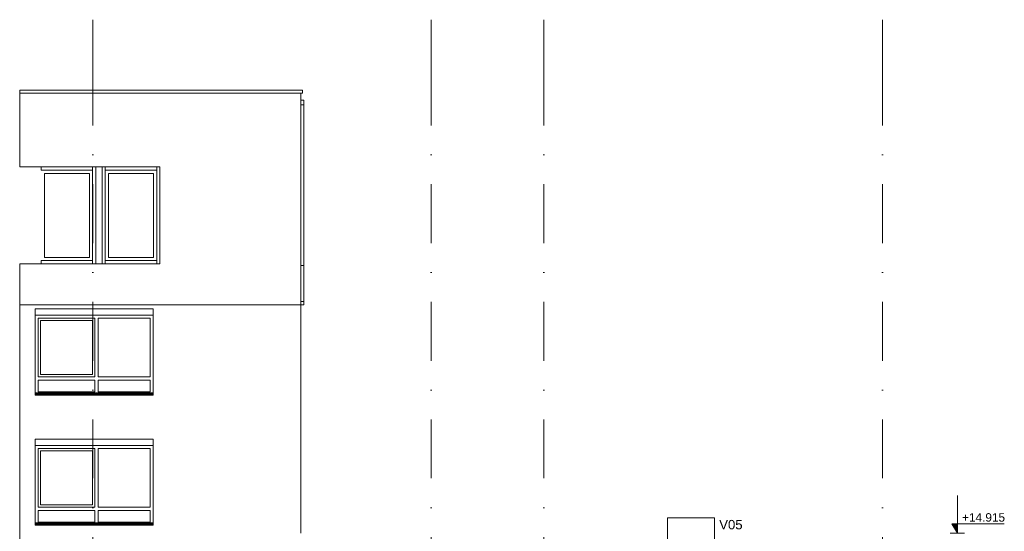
# Model space of a CAD drawing. Header units: millimetres. Extents: x -194 to 1012562, y 0 to 44349.
# Tile 96 of 97: x 933990 to 954940, y 21253 to 32130. Entities that reach past the tile are written whole.
import ezdxf
from ezdxf.enums import TextEntityAlignment as Align

# ---------------------------------------------------------------- set-up
doc = ezdxf.new("R2010")
doc.units = ezdxf.units.MM
doc.header["$MEASUREMENT"] = 0
doc.linetypes.add('streep-punt', pattern=[2500, 1250, -625, 0, -625])
for name, color, linetype in [('21_0 NC Buitenwanden', 7, 'Continuous'), ('Maatvoering 1_ 100', 7, 'Continuous'), ('Maatvoering 1_ 100 2D arcering', 7, 'Continuous'), ('New_A-WALL-____-OTLN.IFC Model', 7, 'Continuous'), ('New_IFC Appartementen', 7, 'Continuous'), ('New_Info 1_ 50_100', 7, 'Continuous'), ('Ramen', 7, 'Continuous'), ('Stramien', 7, 'Continuous')]:
    doc.layers.add(name, color=color, linetype=linetype)
doc.styles.add('GENERATED_STYLE_1', font='arial.ttf')
doc.linetypes.add('000 dikke lijn gestippeld 3', pattern='A,0,[4,DO.114 Doorsnedes1.Shx,S=0.793651,R=0,X=0,Y=0],-200,0', length=200)

# ---------------------------------------------------------------- blocks, each defined once
blk = doc.blocks.new('Section Element_1940_6', base_point=(955641, 6300))
at = {"layer": '21_0 NC Buitenwanden', "color": 2, "linetype": 'Continuous', "lineweight": 0}
blk.add_line((939970, 23300), (939970, 21215), dxfattribs=at)
blk = doc.blocks.new('Section Element_1941_6', base_point=(955641, 6300))
at = {"layer": '21_0 NC Buitenwanden', "color": 2, "linetype": 'Continuous', "lineweight": 0}
blk.add_line((939970, 26070), (939970, 23300), dxfattribs=at)
blk = doc.blocks.new('Section Element_1966_6', base_point=(955641, 6300))
at = {"layer": '21_0 NC Buitenwanden', "color": 2, "linetype": 'Continuous', "lineweight": 0}
for p, q in [((933990, 23300), (933990, 20530)), ((934317, 21410), (934317, 23210)), ((934317, 23210), (936832, 23210)), ((936832, 23210), (936832, 21410)), ((934317, 21380), (934317, 21386)), ((936832, 21386), (936832, 21380))]:
    blk.add_line(p, q, dxfattribs=at)
blk = doc.blocks.new('Section Element_1967_6', base_point=(955641, 6300))
at = {"layer": 'Ramen', "color": 1, "linetype": 'Continuous', "lineweight": 0}
for p, q in [((936832, 23080), (934317, 23080)), ((934384, 21764), (934384, 23013)), ((934384, 23013), (935591, 23013)), ((934434, 21814), (934434, 22963)), ((934434, 22963), (935541, 22963)), ((935541, 22963), (935541, 21814)), ((935591, 23013), (935591, 21764)), ((935658, 21764), (935658, 23013)), ((935658, 23013), (936765, 23013)), ((936765, 23013), (936765, 21764)), ((935541, 21814), (934434, 21814)), ((935591, 21764), (934384, 21764)), ((934384, 21447), (934384, 21696)), ((934384, 21696), (935591, 21696)), ((935591, 21696), (935591, 21447)), ((936765, 21764), (935658, 21764)), ((935658, 21447), (935658, 21696)), ((935658, 21696), (936765, 21696)), ((936765, 21696), (936765, 21447)), ((934317, 21430), (936832, 21430)), ((934317, 21420), (936832, 21420)), ((934317, 21410), (934317, 21406)), ((934317, 21406), (934317, 21386)), ((934317, 21406), (936832, 21406)), ((934317, 21386), (936832, 21386)), ((935591, 21447), (934384, 21447)), ((936765, 21447), (935658, 21447)), ((936832, 21410), (936832, 21406)), ((936832, 21406), (936832, 21386))]:
    blk.add_line(p, q, dxfattribs=at)
at = {"layer": 'Ramen', "color": 2, "linetype": 'Continuous', "lineweight": 0}
blk.add_line((936832, 21380), (934317, 21380), dxfattribs=at)
blk = doc.blocks.new('Section Element_1972_6', base_point=(955641, 6300))
at = {"layer": '21_0 NC Buitenwanden', "color": 2, "linetype": 'Continuous', "lineweight": 0}
for p, q in [((933990, 26070), (933990, 23300)), ((934317, 24180), (934317, 25980)), ((934317, 25980), (936832, 25980)), ((936832, 25980), (936832, 24180)), ((934317, 24150), (934317, 24156)), ((936832, 24156), (936832, 24150))]:
    blk.add_line(p, q, dxfattribs=at)
blk = doc.blocks.new('Section Element_1973_6', base_point=(955641, 6300))
at = {"layer": 'Ramen', "color": 1, "linetype": 'Continuous', "lineweight": 0}
for p, q in [((936832, 25850), (934317, 25850)), ((934384, 24534), (934384, 25783)), ((934384, 25783), (935591, 25783)), ((935591, 25783), (935591, 24534)), ((935658, 24534), (935658, 25783)), ((935658, 25783), (936765, 25783)), ((936765, 25783), (936765, 24534)), ((934434, 24583), (934434, 25733)), ((934434, 25733), (935541, 25733)), ((935541, 25733), (935541, 24583)), ((935591, 24534), (934384, 24534)), ((935541, 24583), (934434, 24583)), ((936765, 24534), (935658, 24534)), ((934384, 24217), (934384, 24466)), ((934384, 24466), (935591, 24466)), ((935591, 24466), (935591, 24217)), ((935658, 24217), (935658, 24466)), ((935658, 24466), (936765, 24466)), ((936765, 24466), (936765, 24217)), ((934317, 24200), (936832, 24200)), ((934317, 24190), (936832, 24190)), ((934317, 24180), (934317, 24176)), ((934317, 24176), (934317, 24156)), ((934317, 24176), (936832, 24176)), ((934317, 24156), (936832, 24156)), ((935591, 24217), (934384, 24217)), ((936765, 24217), (935658, 24217)), ((936832, 24180), (936832, 24176)), ((936832, 24176), (936832, 24156))]:
    blk.add_line(p, q, dxfattribs=at)
at = {"layer": 'Ramen', "color": 2, "linetype": 'Continuous', "lineweight": 0}
blk.add_line((936832, 24150), (934317, 24150), dxfattribs=at)
blk = doc.blocks.new('Section Element_2061_6', base_point=(955641, 6300))
at = {"layer": 'New_IFC Appartementen', "color": 9, "linetype": 'Continuous', "lineweight": 0}
blk.add_line((936905, 27010), (936905, 28930), dxfattribs=at)
blk = doc.blocks.new('Section Element_2062_6', base_point=(955641, 6300))
at = {"layer": 'New_IFC Appartementen', "color": 9, "linetype": 'Continuous', "lineweight": 0}
for p, q in [((935812, 27010), (936905, 27010)), ((936905, 27010), (936905, 26940))]:
    blk.add_line(p, q, dxfattribs=at)
blk = doc.blocks.new('Section Element_2063_6', base_point=(955641, 6300))
at = {"layer": 'New_IFC Appartementen', "color": 9, "linetype": 'Continuous', "lineweight": 0}
for p, q in [((935812, 28930), (935812, 27010)), ((935812, 27010), (935812, 26940))]:
    blk.add_line(p, q, dxfattribs=at)
blk = doc.blocks.new('Section Element_2064_6', base_point=(955641, 6300))
at = {"layer": 'New_IFC Appartementen', "color": 9, "linetype": 'Continuous', "lineweight": 0}
for p, q in [((935879, 28863), (936838, 28863)), ((935879, 27077), (935879, 28863)), ((936838, 28863), (936838, 27077)), ((936838, 27077), (935879, 27077))]:
    blk.add_line(p, q, dxfattribs=at)
blk = doc.blocks.new('Section Element_2065_6', base_point=(955641, 6300))
at = {"layer": 'New_IFC Appartementen', "color": 9, "linetype": 'Continuous', "lineweight": 0}
for p, q in [((935812, 28930), (935812, 29000)), ((936905, 28930), (935812, 28930)), ((936905, 28930), (936905, 29000))]:
    blk.add_line(p, q, dxfattribs=at)
blk = doc.blocks.new('Section Element_2066_6', base_point=(955641, 6300))
at = {"layer": 'New_IFC Appartementen', "color": 9, "linetype": 'Continuous', "lineweight": 0}
blk.add_line((935541, 28930), (935541, 27010), dxfattribs=at)
blk = doc.blocks.new('Section Element_2067_6', base_point=(955641, 6300))
at = {"layer": 'New_IFC Appartementen', "color": 9, "linetype": 'Continuous', "lineweight": 0}
for p, q in [((934449, 29000), (934449, 28930)), ((934449, 28930), (935541, 28930)), ((935541, 29000), (935541, 28930))]:
    blk.add_line(p, q, dxfattribs=at)
blk = doc.blocks.new('Section Element_2068_6', base_point=(955641, 6300))
at = {"layer": 'New_IFC Appartementen', "color": 9, "linetype": 'Continuous', "lineweight": 0}
for p, q in [((934449, 26940), (934449, 27010)), ((935541, 27010), (934449, 27010)), ((935541, 26940), (935541, 27010))]:
    blk.add_line(p, q, dxfattribs=at)
blk = doc.blocks.new('Section Element_2069_6', base_point=(955641, 6300))
at = {"layer": 'New_IFC Appartementen', "color": 9, "linetype": 'Continuous', "lineweight": 0}
for p, q in [((934516, 28863), (934516, 27077)), ((935474, 28863), (934516, 28863)), ((935474, 27077), (935474, 28863)), ((934516, 27077), (935474, 27077))]:
    blk.add_line(p, q, dxfattribs=at)
blk = doc.blocks.new('Section Element_2071_6', base_point=(955641, 6300))
at = {"layer": 'New_A-WALL-____-OTLN.IFC Model', "color": 1, "linetype": 'Continuous', "lineweight": 0}
blk.add_line((935611, 29000), (935611, 26940), dxfattribs=at)
blk = doc.blocks.new('Section Element_2072_6', base_point=(955641, 6300))
at = {"layer": 'New_A-WALL-____-OTLN.IFC Model', "color": 1, "linetype": 'Continuous', "lineweight": 0}
blk.add_line((935742, 26940), (935742, 29000), dxfattribs=at)
blk = doc.blocks.new('Section Element_2073_6', base_point=(955641, 6300))
at = {"layer": 'New_IFC Appartementen', "color": 2, "linetype": 'Continuous', "lineweight": 0}
for p, q in [((933990, 30570), (933990, 29000)), ((939971, 26070), (939971, 30570)), ((933990, 26940), (933990, 26070)), ((933990, 26070), (939971, 26070))]:
    blk.add_line(p, q, dxfattribs=at)
blk = doc.blocks.new('Section Element_2074_6', base_point=(955641, 6300))
at = {"layer": 'New_A-WALL-____-OTLN.IFC Model', "color": 1, "linetype": 'Continuous', "lineweight": 0}
for p, q in [((933990, 29000), (936975, 29000)), ((936975, 29000), (936975, 26940)), ((936975, 26940), (933990, 26940))]:
    blk.add_line(p, q, dxfattribs=at)
blk = doc.blocks.new('Section Element_2075_6', base_point=(955641, 6300))
at = {"layer": 'New_IFC Appartementen', "color": 9, "linetype": 'Continuous', "lineweight": 0}
for p, q in [((940039, 30320), (939974, 30320)), ((939974, 30320), (939974, 26905)), ((940039, 30320), (940039, 26905))]:
    blk.add_line(p, q, dxfattribs=at)
blk = doc.blocks.new('Section Element_2076_6', base_point=(955641, 6300))
at = {"layer": 'New_IFC Appartementen', "color": 9, "linetype": 'Continuous', "lineweight": 0}
for p, q in [((939974, 26070), (939974, 26140)), ((940039, 26070), (939974, 26070)), ((940039, 26140), (940039, 26070))]:
    blk.add_line(p, q, dxfattribs=at)
blk = doc.blocks.new('Section Element_2077_6', base_point=(955641, 6300))
at = {"layer": 'New_IFC Appartementen', "color": 9, "linetype": 'Continuous', "lineweight": 0}
for p, q in [((940039, 26905), (939974, 26905)), ((939974, 26905), (939974, 26140)), ((940039, 26905), (940039, 26140)), ((940039, 26140), (939974, 26140))]:
    blk.add_line(p, q, dxfattribs=at)
blk = doc.blocks.new('Section Element_2078_6', base_point=(955641, 6300))
at = {"layer": 'New_IFC Appartementen', "color": 2, "linetype": 'Continuous', "lineweight": 0}
for p, q in [((933990, 30630), (940011, 30630)), ((933990, 30630), (933990, 30570)), ((940011, 30570), (940011, 30630)), ((933990, 30570), (940011, 30570))]:
    blk.add_line(p, q, dxfattribs=at)
blk = doc.blocks.new('Section Element_2079_6', base_point=(955641, 6300))
at = {"layer": 'New_IFC Appartementen', "color": 9, "linetype": 'Continuous', "lineweight": 0}
for p, q in [((939971, 30420), (940039, 30420)), ((940039, 30420), (940039, 30320)), ((939974, 30320), (939971, 30320))]:
    blk.add_line(p, q, dxfattribs=at)
blk = doc.blocks.new('Dimension_5_6', base_point=(953941, 6300))
at = {"layer": 'Maatvoering 1_ 100 2D arcering', "linetype": 'Continuous', "lineweight": 0}
for points in [[(953941, 21215), (953941, 21415), (953825, 21415)], [(953941, 17850), (953941, 18050), (953825, 18050)], [(953941, 17450), (953941, 17650), (953825, 17650)], [(953941, 13950), (953941, 14150), (953825, 14150)], [(953941, 10450), (953941, 10650), (953825, 10650)], [(953941, 6300), (953941, 6500), (953825, 6500)]]:
    blk.add_hatch(color=1, dxfattribs=at).paths.add_polyline_path(points)
at = {"layer": 'Maatvoering 1_ 100', "color": 1, "linetype": 'Continuous', "lineweight": 0}
for p, q in [((953941, 21215), (953941, 22015)), ((953941, 21215), (953825, 21415)), ((953825, 21415), (953941, 21415)), ((953941, 21415), (954940, 21415)), ((953941, 17850), (953941, 18650)), ((953941, 17450), (953941, 18250)), ((953941, 17850), (953825, 18050)), ((953825, 18050), (953941, 18050)), ((953941, 18050), (954921, 18050)), ((953941, 17450), (953825, 17650)), ((953825, 17650), (953941, 17650)), ((953941, 17650), (954921, 17650)), ((953941, 13950), (953941, 14750)), ((953941, 13950), (953825, 14150)), ((953825, 14150), (953941, 14150)), ((953941, 14150), (954803, 14150)), ((953941, 10450), (953941, 11250)), ((953941, 10450), (953825, 10650)), ((953825, 10650), (953941, 10650)), ((953941, 10650), (954803, 10650)), ((953941, 6300), (953941, 7100)), ((953941, 6300), (953825, 6500)), ((953825, 6500), (953941, 6500)), ((953941, 6500), (954313, 6500))]:
    blk.add_line(p, q, dxfattribs=at)
at = {"layer": 'Maatvoering 1_ 100', "color": 2, "linetype": 'Continuous', "lineweight": 0}
for p, q in [((953941, 21215), (953791, 21215)), ((953941, 21215), (954091, 21215)), ((953941, 17850), (953791, 17850)), ((953941, 17850), (954091, 17850)), ((953941, 17450), (953791, 17450)), ((953941, 17450), (954091, 17450)), ((953941, 13950), (953791, 13950)), ((953941, 13950), (954091, 13950)), ((953941, 10450), (953791, 10450)), ((953941, 10450), (954091, 10450)), ((953941, 6300), (953791, 6300)), ((953941, 6300), (954091, 6300))]:
    blk.add_line(p, q, dxfattribs=at)
at = {"layer": 'Maatvoering 1_ 100', "color": 2, "lineweight": 0, "char_height": 180, "attachment_point": 7, "style": 'GENERATED_STYLE_1'}
for s, insert in [('\\A1;{\\pql;\\fArial|b0|i0|c0|p0;\\W1.000000;+14.915}', (954041, 21455)), ('\\A1;{\\pql;\\fArial|b0|i0|c0|p0;\\W1.000000;+11.550}', (954041, 18090)), ('\\A1;{\\pql;\\fArial|b0|i0|c0|p0;\\W1.000000;+11.150}', (954041, 17690)), ('\\A1;{\\pql;\\fArial|b0|i0|c0|p0;\\W1.000000;+7.650}', (954041, 14190)), ('\\A1;{\\pql;\\fArial|b0|i0|c0|p0;\\W1.000000;+4.150}', (954041, 10690)), ('\\A1;{\\pql;\\fArial|b0|i0|c0|p0;\\W1.000000;±0}', (954041, 6540))]:
    blk.add_mtext(s, dxfattribs=dict(at, insert=insert))
blk = doc.blocks.new('Standard grid marker[103]_6', base_point=(935545, 32130))
at = {"layer": 'Stramien', "color": 1, "linetype": 'streep-punt', "lineweight": 0}
for p, q in [((935545, 31130), (935545, 32130)), ((935545, 31130), (935545, 2000)), ((935545, 2000), (935545, 1000))]:
    blk.add_line(p, q, dxfattribs=at)
at = {"layer": 'Stramien', "color": 2, "linetype": 'Continuous', "lineweight": 0, "flags": 128}
blk.add_lwpolyline([(935545, 0, 1), (935545, 1000, 1)], format="xyb", close=True, dxfattribs=at)
at = {"layer": 'Stramien', "color": 1, "linetype": 'streep-punt', "lineweight": 0}
blk.add_point((935545, 2000), dxfattribs=at)
blk.add_point((935545, 2000), dxfattribs=at)
at = {"layer": 'Stramien', "color": 2, "lineweight": 0, "style": 'GENERATED_STYLE_1'}
blk.add_attdef('AC_MarkerText_1', text='', height=350, rotation=360, dxfattribs=at).set_placement((935545, 675), align=Align.TOP_CENTER)
blk = doc.blocks.new('Standard grid marker[104]_6', base_point=(942745, 32130))
at = {"layer": 'Stramien', "color": 1, "linetype": 'streep-punt', "lineweight": 0}
for p, q in [((942745, 31130), (942745, 32130)), ((942745, 31130), (942745, 2000)), ((942745, 2000), (942745, 1000))]:
    blk.add_line(p, q, dxfattribs=at)
at = {"layer": 'Stramien', "color": 2, "linetype": 'Continuous', "lineweight": 0, "flags": 128}
blk.add_lwpolyline([(942745, 0, 1), (942745, 1000, 1)], format="xyb", close=True, dxfattribs=at)
at = {"layer": 'Stramien', "color": 1, "linetype": 'streep-punt', "lineweight": 0}
blk.add_point((942745, 2000), dxfattribs=at)
blk.add_point((942745, 2000), dxfattribs=at)
at = {"layer": 'Stramien', "color": 2, "lineweight": 0, "style": 'GENERATED_STYLE_1'}
blk.add_attdef('AC_MarkerText_1', text='', height=350, rotation=360, dxfattribs=at).set_placement((942745, 675), align=Align.TOP_CENTER)
blk = doc.blocks.new('Standard grid marker[105]_6', base_point=(945145, 32130))
at = {"layer": 'Stramien', "color": 1, "linetype": 'streep-punt', "lineweight": 0}
for p, q in [((945145, 31130), (945145, 32130)), ((945145, 31130), (945145, 2000)), ((945145, 2000), (945145, 1000))]:
    blk.add_line(p, q, dxfattribs=at)
at = {"layer": 'Stramien', "color": 2, "linetype": 'Continuous', "lineweight": 0, "flags": 128}
blk.add_lwpolyline([(945145, 0, 1), (945145, 1000, 1)], format="xyb", close=True, dxfattribs=at)
at = {"layer": 'Stramien', "color": 1, "linetype": 'streep-punt', "lineweight": 0}
blk.add_point((945145, 2000), dxfattribs=at)
blk.add_point((945145, 2000), dxfattribs=at)
at = {"layer": 'Stramien', "color": 2, "lineweight": 0, "style": 'GENERATED_STYLE_1'}
blk.add_attdef('AC_MarkerText_1', text='', height=350, rotation=360, dxfattribs=at).set_placement((945145, 675), align=Align.TOP_CENTER)
blk = doc.blocks.new('Standard grid marker[106]_6', base_point=(952345, 32130))
at = {"layer": 'Stramien', "color": 1, "linetype": 'streep-punt', "lineweight": 0}
for p, q in [((952345, 31130), (952345, 32130)), ((952345, 31130), (952345, 2000)), ((952345, 2000), (952345, 1000))]:
    blk.add_line(p, q, dxfattribs=at)
at = {"layer": 'Stramien', "color": 2, "linetype": 'Continuous', "lineweight": 0, "flags": 128}
blk.add_lwpolyline([(952345, 0, 1), (952345, 1000, 1)], format="xyb", close=True, dxfattribs=at)
at = {"layer": 'Stramien', "color": 1, "linetype": 'streep-punt', "lineweight": 0}
blk.add_point((952345, 2000), dxfattribs=at)
blk.add_point((952345, 2000), dxfattribs=at)
at = {"layer": 'Stramien', "color": 2, "lineweight": 0, "style": 'GENERATED_STYLE_1'}
blk.add_attdef('AC_MarkerText_1', text='', height=350, rotation=360, dxfattribs=at).set_placement((952345, 675), align=Align.TOP_CENTER)

msp = doc.modelspace()

# ---------------------------------------------------------------- linework, layer by layer
at = {"layer": 'New_Info 1_ 50_100', "color": 94, "linetype": '000 dikke lijn gestippeld 3', "lineweight": 0}
msp.add_lwpolyline([(947774.2, 21540), (948774.2, 21540), (948774.2, 16800), (947774.2, 16800)], close=True, dxfattribs=at)

# ---------------------------------------------------------------- block references
at = {"layer": '21_0 NC Buitenwanden', "lineweight": 0}
for name in ['Section Element_1972_6', 'Section Element_1941_6', 'Section Element_1966_6', 'Section Element_1940_6']:
    msp.add_blockref(name, (955640.8, 6300), dxfattribs=at)
at = {"layer": 'Maatvoering 1_ 100', "color": 2, "linetype": 'Continuous', "lineweight": 0}
msp.add_blockref('Dimension_5_6', (953940.6, 6300), dxfattribs=at)
at = {"layer": 'New_A-WALL-____-OTLN.IFC Model', "lineweight": 0}
for name in ['Section Element_2074_6', 'Section Element_2071_6', 'Section Element_2072_6']:
    msp.add_blockref(name, (955640.8, 6300), dxfattribs=at)
at = {"layer": 'New_IFC Appartementen', "lineweight": 0}
for name in ['Section Element_2078_6', 'Section Element_2073_6', 'Section Element_2079_6', 'Section Element_2075_6', 'Section Element_2067_6', 'Section Element_2066_6', 'Section Element_2065_6', 'Section Element_2063_6', 'Section Element_2061_6', 'Section Element_2069_6', 'Section Element_2064_6', 'Section Element_2068_6', 'Section Element_2062_6', 'Section Element_2077_6', 'Section Element_2076_6']:
    msp.add_blockref(name, (955640.8, 6300), dxfattribs=at)
at = {"layer": 'Ramen', "lineweight": 0}
for name in ['Section Element_1973_6', 'Section Element_1967_6']:
    msp.add_blockref(name, (955640.8, 6300), dxfattribs=at)
at = {"layer": 'Stramien', "color": 1, "linetype": 'Continuous', "lineweight": 0}
for name, p, values in [('Standard grid marker[103]_6', (935544.9, 32130), {'AC_MarkerText_1': 'F'}), ('Standard grid marker[104]_6', (942744.9, 32130), {'AC_MarkerText_1': 'D'}), ('Standard grid marker[105]_6', (945144.9, 32130), {'AC_MarkerText_1': 'B'}), ('Standard grid marker[106]_6', (952344.9, 32130), {'AC_MarkerText_1': 'A'})]:
    msp.add_blockref(name, p, dxfattribs=at).add_auto_attribs(values)

# ---------------------------------------------------------------- texts
at = {"layer": 'New_Info 1_ 50_100', "color": 94, "linetype": 'Continuous', "lineweight": 0, "insert": (948874.2, 21494.3), "char_height": 200, "attachment_point": 1, "style": 'GENERATED_STYLE_1'}
msp.add_mtext('\\A1;{\\pql;\\fArial|b0|i0|c0|p0;\\W1.000000;V0\\fArial|b0|i0|c0|p0;\\W1.000000;5}', dxfattribs=at)

doc.saveas('drawing.dxf')
